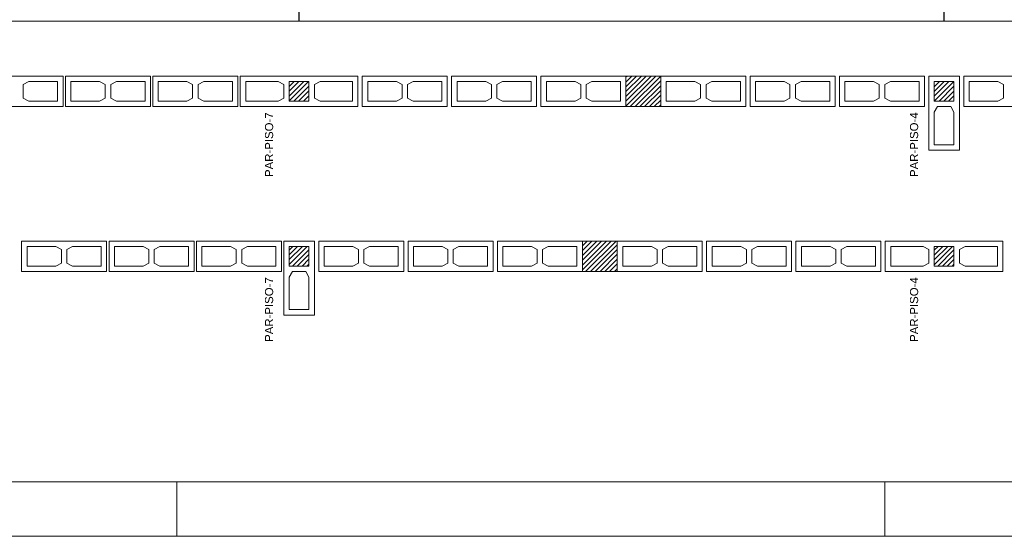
# Model space of a CAD drawing. Header units: millimetres. Extents: x 337 to 624, y -381 to -65.
# Tile 28 of 138: x 356 to 374, y -253 to -243. Entities that reach past the tile are written whole.
import ezdxf

# ---------------------------------------------------------------- set-up
doc = ezdxf.new("R2010")
doc.units = ezdxf.units.MM
doc.header["$MEASUREMENT"] = 0
for name, color, linetype, lineweight in [('Armadura', 7, 'Continuous', 30), ('PA-Ajustes', 8, 'Continuous', 5), ('PA-Graute', 8, 'Continuous', 0), ('PA-Piso', 7, 'Continuous', 20), ('PE-Contrafiamento L', 1, 'Continuous', 13), ('PE-Contrafiamento T', 1, 'Continuous', 5), ('PE-Inteiro', 7, 'Continuous', 5), ('PE-Paredes', 1, 'Continuous', 5), ('PRANCHA 01', 7, 'Continuous', 20)]:
    doc.layers.add(name, color=color, linetype=linetype, lineweight=lineweight)
doc.styles.add('Arial', font='arial.ttf')
pattern_1 = [(45, (317.757445, -372.260816), (-0.044194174, 0.044194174), [])]

msp = doc.modelspace()

# ---------------------------------------------------------------- hatches: boundary and pattern name
at = {"layer": 'PA-Ajustes', "linetype": 'Continuous'}
h = msp.add_hatch(dxfattribs=at)
h.set_pattern_fill('ANSI31', color=8, scale=0.5, style=0)
h.set_pattern_definition(pattern_1)
h.paths.add_polyline_path([(366.6786, -244.478), (366.6786, -245.038), (367.3186, -245.038), (367.3186, -244.478)])
h = msp.add_hatch(dxfattribs=at)
h.set_pattern_fill('ANSI31', color=8, scale=0.5, style=0)
h.set_pattern_definition(pattern_1)
h.paths.add_polyline_path([(365.8786, -247.5074), (365.8786, -248.0674), (366.5186, -248.0674), (366.5186, -247.5074)])
at = {"layer": 'PA-Graute', "linetype": 'Continuous'}
h = msp.add_hatch(dxfattribs=at)
h.set_pattern_fill('ANSI31', color=8, scale=0.5, style=0)
h.set_pattern_definition(pattern_1)
h.paths.add_polyline_path([(360.4986, -244.578), (360.8586, -244.578), (360.8586, -244.938), (360.4986, -244.938)])
h = msp.add_hatch(dxfattribs=at)
h.set_pattern_fill('ANSI31', color=8, scale=0.5, style=0)
h.set_pattern_definition(pattern_1)
h.paths.add_polyline_path([(360.4986, -244.578), (360.8586, -244.578), (360.8586, -244.938), (360.4986, -244.938)])
h = msp.add_hatch(dxfattribs=at)
h.set_pattern_fill('ANSI31', color=8, scale=0.5, style=0)
h.set_pattern_definition(pattern_1)
h.paths.add_polyline_path([(372.6986, -244.578), (372.6986, -244.938), (372.3386, -244.938), (372.3386, -244.578)])
h = msp.add_hatch(dxfattribs=at)
h.set_pattern_fill('ANSI31', color=8, scale=0.5, style=0)
h.set_pattern_definition(pattern_1)
h.paths.add_polyline_path([(372.6986, -244.578), (372.6986, -244.938), (372.3386, -244.938), (372.3386, -244.578)])
h = msp.add_hatch(dxfattribs=at)
h.set_pattern_fill('ANSI31', color=8, scale=0.5, style=0)
h.set_pattern_definition(pattern_1)
h.paths.add_polyline_path([(360.8586, -247.6074), (360.8586, -247.9674), (360.4986, -247.9674), (360.4986, -247.6074)])
h = msp.add_hatch(dxfattribs=at)
h.set_pattern_fill('ANSI31', color=8, scale=0.5, style=0)
h.set_pattern_definition(pattern_1)
h.paths.add_polyline_path([(360.8586, -247.6074), (360.8586, -247.9674), (360.4986, -247.9674), (360.4986, -247.6074)])
h = msp.add_hatch(dxfattribs=at)
h.set_pattern_fill('ANSI31', color=8, scale=0.5, style=0)
h.set_pattern_definition(pattern_1)
h.paths.add_polyline_path([(372.3386, -247.6074), (372.6986, -247.6074), (372.6986, -247.9674), (372.3386, -247.9674)])
h = msp.add_hatch(dxfattribs=at)
h.set_pattern_fill('ANSI31', color=8, scale=0.5, style=0)
h.set_pattern_definition(pattern_1)
h.paths.add_polyline_path([(372.3386, -247.6074), (372.6986, -247.6074), (372.6986, -247.9674), (372.3386, -247.9674)])

# ---------------------------------------------------------------- linework, layer by layer
at = {"layer": 'Armadura'}
for points in [[(360.6786, -243.468), (360.6786, -230.388)], [(372.5186, -243.468), (372.5186, -230.388)]]:
    msp.add_lwpolyline(points, dxfattribs=at)
at = {"layer": 'PA-Ajustes', "linetype": 'Continuous'}
for points in [[(366.6786, -244.478), (366.6786, -245.038), (367.3186, -245.038), (367.3186, -244.478)], [(365.8786, -247.5074), (365.8786, -248.0674), (366.5186, -248.0674), (366.5186, -247.5074)]]:
    msp.add_lwpolyline(points, close=True, dxfattribs=at)
at = {"layer": 'PA-Piso'}
msp.add_line((345.9582, -243.468), (382.1986, -243.468), dxfattribs=at)
at = {"layer": 'PE-Contrafiamento L', "linetype": 'Continuous'}
for p, q in [((372.2386, -245.838), (372.2386, -244.478)), ((372.2386, -244.478), (372.7986, -244.478)), ((372.2386, -245.838), (372.2386, -244.478)), ((372.2386, -244.478), (372.7986, -244.478)), ((372.7986, -244.478), (372.7986, -245.838)), ((372.7986, -244.478), (372.7986, -245.838)), ((372.7986, -245.838), (372.2386, -245.838)), ((372.7986, -245.838), (372.2386, -245.838)), ((360.3986, -248.8674), (360.3986, -247.5074)), ((360.3986, -247.5074), (360.9586, -247.5074)), ((360.3986, -248.8674), (360.3986, -247.5074)), ((360.3986, -247.5074), (360.9586, -247.5074)), ((360.9586, -247.5074), (360.9586, -248.8674)), ((360.9586, -247.5074), (360.9586, -248.8674)), ((360.9586, -248.8674), (360.3986, -248.8674)), ((360.9586, -248.8674), (360.3986, -248.8674))]:
    msp.add_line(p, q, dxfattribs=at)
at = {"layer": 'PE-Contrafiamento L', "linetype": 'Continuous', "lineweight": 5}
for p, q in [((372.3386, -244.938), (372.3386, -244.578)), ((372.3386, -244.578), (372.6986, -244.578)), ((372.3386, -244.938), (372.3386, -244.578)), ((372.3386, -244.578), (372.6986, -244.578)), ((372.6986, -244.578), (372.6986, -244.938)), ((372.6986, -244.578), (372.6986, -244.938)), ((372.6986, -244.938), (372.3386, -244.938)), ((372.6986, -244.938), (372.3386, -244.938)), ((372.3386, -245.142), (372.3946, -245.038)), ((372.3386, -245.142), (372.3946, -245.038)), ((372.3946, -245.038), (372.6426, -245.038)), ((372.3946, -245.038), (372.6426, -245.038)), ((372.6426, -245.038), (372.6986, -245.142)), ((372.6426, -245.038), (372.6986, -245.142)), ((372.3386, -245.738), (372.3386, -245.142)), ((372.3386, -245.738), (372.3386, -245.142)), ((372.6986, -245.142), (372.6986, -245.738)), ((372.6986, -245.142), (372.6986, -245.738)), ((372.6986, -245.738), (372.3386, -245.738)), ((372.6986, -245.738), (372.3386, -245.738)), ((360.4986, -247.9674), (360.4986, -247.6074)), ((360.4986, -247.6074), (360.8586, -247.6074)), ((360.4986, -247.9674), (360.4986, -247.6074)), ((360.4986, -247.6074), (360.8586, -247.6074)), ((360.8586, -247.6074), (360.8586, -247.9674)), ((360.8586, -247.6074), (360.8586, -247.9674)), ((360.8586, -247.9674), (360.4986, -247.9674)), ((360.8586, -247.9674), (360.4986, -247.9674)), ((360.4986, -248.1714), (360.5546, -248.0674)), ((360.4986, -248.1714), (360.5546, -248.0674)), ((360.5546, -248.0674), (360.8026, -248.0674)), ((360.5546, -248.0674), (360.8026, -248.0674)), ((360.8026, -248.0674), (360.8586, -248.1714)), ((360.8026, -248.0674), (360.8586, -248.1714)), ((360.4986, -248.7674), (360.4986, -248.1714)), ((360.4986, -248.7674), (360.4986, -248.1714)), ((360.8586, -248.1714), (360.8586, -248.7674)), ((360.8586, -248.1714), (360.8586, -248.7674)), ((360.8586, -248.7674), (360.4986, -248.7674)), ((360.8586, -248.7674), (360.4986, -248.7674))]:
    msp.add_line(p, q, dxfattribs=at)
at = {"layer": 'PE-Contrafiamento T', "linetype": 'Continuous'}
for p, q in [((359.5986, -244.478), (361.7586, -244.478)), ((359.5986, -245.038), (359.5986, -244.478)), ((359.5986, -244.478), (361.7586, -244.478)), ((359.5986, -245.038), (359.5986, -244.478)), ((361.7586, -244.478), (361.7586, -245.038)), ((361.7586, -244.478), (361.7586, -245.038)), ((361.7586, -245.038), (359.5986, -245.038)), ((361.7586, -245.038), (359.5986, -245.038)), ((371.4386, -247.5074), (373.5986, -247.5074)), ((371.4386, -248.0674), (371.4386, -247.5074)), ((371.4386, -247.5074), (373.5986, -247.5074)), ((371.4386, -248.0674), (371.4386, -247.5074)), ((373.5986, -247.5074), (373.5986, -248.0674)), ((373.5986, -247.5074), (373.5986, -248.0674)), ((373.5986, -248.0674), (371.4386, -248.0674)), ((373.5986, -248.0674), (371.4386, -248.0674))]:
    msp.add_line(p, q, dxfattribs=at)
at = {"layer": 'PE-Contrafiamento T', "linetype": 'Continuous', "lineweight": 5}
for p, q in [((359.6986, -244.578), (360.2946, -244.578)), ((359.6986, -244.938), (359.6986, -244.578)), ((359.6986, -244.578), (360.2946, -244.578)), ((359.6986, -244.938), (359.6986, -244.578)), ((360.2946, -244.578), (360.3986, -244.634)), ((360.2946, -244.578), (360.3986, -244.634)), ((360.3986, -244.634), (360.3986, -244.882)), ((360.3986, -244.634), (360.3986, -244.882)), ((360.4986, -244.578), (360.8586, -244.578)), ((360.4986, -244.938), (360.4986, -244.578)), ((360.4986, -244.578), (360.8586, -244.578)), ((360.4986, -244.938), (360.4986, -244.578)), ((360.8586, -244.578), (360.8586, -244.938)), ((360.8586, -244.578), (360.8586, -244.938)), ((360.9586, -244.634), (361.0626, -244.578)), ((360.9586, -244.634), (361.0626, -244.578)), ((360.9586, -244.882), (360.9586, -244.634)), ((360.9586, -244.882), (360.9586, -244.634)), ((361.0626, -244.578), (361.6586, -244.578)), ((361.0626, -244.578), (361.6586, -244.578)), ((361.6586, -244.578), (361.6586, -244.938)), ((361.6586, -244.578), (361.6586, -244.938)), ((360.3986, -244.882), (360.2946, -244.938)), ((360.3986, -244.882), (360.2946, -244.938)), ((361.0626, -244.938), (360.9586, -244.882)), ((361.0626, -244.938), (360.9586, -244.882)), ((360.2946, -244.938), (359.6986, -244.938)), ((360.2946, -244.938), (359.6986, -244.938)), ((360.8586, -244.938), (360.4986, -244.938)), ((360.8586, -244.938), (360.4986, -244.938)), ((361.6586, -244.938), (361.0626, -244.938)), ((361.6586, -244.938), (361.0626, -244.938)), ((371.5386, -247.6074), (372.1346, -247.6074)), ((371.5386, -247.9674), (371.5386, -247.6074)), ((371.5386, -247.6074), (372.1346, -247.6074)), ((371.5386, -247.9674), (371.5386, -247.6074)), ((372.1346, -247.6074), (372.2386, -247.6634)), ((372.1346, -247.6074), (372.2386, -247.6634)), ((372.3386, -247.6074), (372.6986, -247.6074)), ((372.3386, -247.9674), (372.3386, -247.6074)), ((372.3386, -247.6074), (372.6986, -247.6074)), ((372.3386, -247.9674), (372.3386, -247.6074)), ((372.6986, -247.6074), (372.6986, -247.9674)), ((372.6986, -247.6074), (372.6986, -247.9674)), ((372.7986, -247.6634), (372.9026, -247.6074)), ((372.7986, -247.6634), (372.9026, -247.6074)), ((372.9026, -247.6074), (373.4986, -247.6074)), ((372.9026, -247.6074), (373.4986, -247.6074)), ((373.4986, -247.6074), (373.4986, -247.9674)), ((373.4986, -247.6074), (373.4986, -247.9674)), ((372.2386, -247.6634), (372.2386, -247.9114)), ((372.2386, -247.6634), (372.2386, -247.9114)), ((372.7986, -247.9114), (372.7986, -247.6634)), ((372.7986, -247.9114), (372.7986, -247.6634)), ((372.1346, -247.9674), (371.5386, -247.9674)), ((372.1346, -247.9674), (371.5386, -247.9674)), ((372.2386, -247.9114), (372.1346, -247.9674)), ((372.2386, -247.9114), (372.1346, -247.9674)), ((372.6986, -247.9674), (372.3386, -247.9674)), ((372.6986, -247.9674), (372.3386, -247.9674)), ((372.9026, -247.9674), (372.7986, -247.9114)), ((372.9026, -247.9674), (372.7986, -247.9114)), ((373.4986, -247.9674), (372.9026, -247.9674)), ((373.4986, -247.9674), (372.9026, -247.9674))]:
    msp.add_line(p, q, dxfattribs=at)
at = {"layer": 'PE-Inteiro', "linetype": 'Continuous'}
for p, q in [((354.7852, -244.478), (356.3452, -244.478)), ((356.3452, -244.478), (356.3452, -245.038)), ((356.3897, -244.478), (357.9497, -244.478)), ((356.3897, -245.038), (356.3897, -244.478)), ((357.9497, -244.478), (357.9497, -245.038)), ((357.9942, -244.478), (359.5542, -244.478)), ((357.9942, -245.038), (357.9942, -244.478)), ((359.5542, -244.478), (359.5542, -245.038)), ((361.8386, -244.478), (363.3986, -244.478)), ((361.8386, -245.038), (361.8386, -244.478)), ((363.3986, -244.478), (363.3986, -245.038)), ((363.4786, -244.478), (365.0386, -244.478)), ((363.4786, -245.038), (363.4786, -244.478)), ((365.0386, -244.478), (365.0386, -245.038)), ((365.1186, -244.478), (366.6786, -244.478)), ((365.1186, -245.038), (365.1186, -244.478)), ((366.6786, -244.478), (366.6786, -245.038)), ((367.3186, -244.478), (368.8786, -244.478)), ((367.3186, -245.038), (367.3186, -244.478)), ((368.8786, -244.478), (368.8786, -245.038)), ((368.9586, -244.478), (370.5186, -244.478)), ((368.9586, -245.038), (368.9586, -244.478)), ((370.5186, -244.478), (370.5186, -245.038)), ((370.5986, -244.478), (372.1586, -244.478)), ((370.5986, -245.038), (370.5986, -244.478)), ((372.1586, -244.478), (372.1586, -245.038)), ((372.8786, -244.478), (374.4386, -244.478)), ((372.8786, -245.038), (372.8786, -244.478)), ((356.3452, -245.038), (354.7852, -245.038)), ((357.9497, -245.038), (356.3897, -245.038)), ((359.5542, -245.038), (357.9942, -245.038)), ((363.3986, -245.038), (361.8386, -245.038)), ((365.0386, -245.038), (363.4786, -245.038)), ((366.6786, -245.038), (365.1186, -245.038)), ((368.8786, -245.038), (367.3186, -245.038)), ((370.5186, -245.038), (368.9586, -245.038)), ((372.1586, -245.038), (370.5986, -245.038)), ((374.4386, -245.038), (372.8786, -245.038)), ((355.5852, -247.5074), (357.1452, -247.5074)), ((355.5852, -248.0674), (355.5852, -247.5074)), ((357.1452, -247.5074), (357.1452, -248.0674)), ((357.1897, -247.5074), (358.7497, -247.5074)), ((357.1897, -248.0674), (357.1897, -247.5074)), ((358.7497, -247.5074), (358.7497, -248.0674)), ((358.7942, -247.5074), (360.3542, -247.5074)), ((358.7942, -248.0674), (358.7942, -247.5074)), ((360.3542, -247.5074), (360.3542, -248.0674)), ((361.0386, -247.5074), (362.5986, -247.5074)), ((361.0386, -248.0674), (361.0386, -247.5074)), ((362.5986, -247.5074), (362.5986, -248.0674)), ((362.6786, -247.5074), (364.2386, -247.5074)), ((362.6786, -248.0674), (362.6786, -247.5074)), ((364.2386, -247.5074), (364.2386, -248.0674)), ((364.3186, -247.5074), (365.8786, -247.5074)), ((364.3186, -248.0674), (364.3186, -247.5074)), ((365.8786, -247.5074), (365.8786, -248.0674)), ((366.5186, -247.5074), (368.0786, -247.5074)), ((366.5186, -248.0674), (366.5186, -247.5074)), ((368.0786, -247.5074), (368.0786, -248.0674)), ((368.1586, -247.5074), (369.7186, -247.5074)), ((368.1586, -248.0674), (368.1586, -247.5074)), ((369.7186, -247.5074), (369.7186, -248.0674)), ((369.7986, -247.5074), (371.3586, -247.5074)), ((369.7986, -248.0674), (369.7986, -247.5074)), ((371.3586, -247.5074), (371.3586, -248.0674)), ((357.1452, -248.0674), (355.5852, -248.0674)), ((358.7497, -248.0674), (357.1897, -248.0674)), ((360.3542, -248.0674), (358.7942, -248.0674)), ((362.5986, -248.0674), (361.0386, -248.0674)), ((364.2386, -248.0674), (362.6786, -248.0674)), ((365.8786, -248.0674), (364.3186, -248.0674)), ((368.0786, -248.0674), (366.5186, -248.0674)), ((369.7186, -248.0674), (368.1586, -248.0674)), ((371.3586, -248.0674), (369.7986, -248.0674))]:
    msp.add_line(p, q, dxfattribs=at)
at = {"layer": 'PE-Inteiro', "linetype": 'Continuous', "lineweight": 5}
for p, q in [((355.6152, -244.634), (355.7192, -244.578)), ((355.6152, -244.882), (355.6152, -244.634)), ((355.7192, -244.578), (356.2452, -244.578)), ((356.2452, -244.578), (356.2452, -244.938)), ((356.4897, -244.578), (357.0157, -244.578)), ((356.4897, -244.938), (356.4897, -244.578)), ((357.0157, -244.578), (357.1197, -244.634)), ((357.1197, -244.634), (357.1197, -244.882)), ((357.2197, -244.634), (357.3237, -244.578)), ((357.2197, -244.882), (357.2197, -244.634)), ((357.3237, -244.578), (357.8497, -244.578)), ((357.8497, -244.578), (357.8497, -244.938)), ((358.0942, -244.578), (358.6202, -244.578)), ((358.0942, -244.938), (358.0942, -244.578)), ((358.6202, -244.578), (358.7242, -244.634)), ((358.7242, -244.634), (358.7242, -244.882)), ((358.8242, -244.634), (358.9282, -244.578)), ((358.8242, -244.882), (358.8242, -244.634)), ((358.9282, -244.578), (359.4542, -244.578)), ((359.4542, -244.578), (359.4542, -244.938)), ((361.9386, -244.578), (362.4646, -244.578)), ((361.9386, -244.938), (361.9386, -244.578)), ((362.4646, -244.578), (362.5686, -244.634)), ((362.5686, -244.634), (362.5686, -244.882)), ((362.6686, -244.634), (362.7726, -244.578)), ((362.6686, -244.882), (362.6686, -244.634)), ((362.7726, -244.578), (363.2986, -244.578)), ((363.2986, -244.578), (363.2986, -244.938)), ((363.5786, -244.578), (364.1046, -244.578)), ((363.5786, -244.938), (363.5786, -244.578)), ((364.1046, -244.578), (364.2086, -244.634)), ((364.2086, -244.634), (364.2086, -244.882)), ((364.3086, -244.634), (364.4126, -244.578)), ((364.3086, -244.882), (364.3086, -244.634)), ((364.4126, -244.578), (364.9386, -244.578)), ((364.9386, -244.578), (364.9386, -244.938)), ((365.2186, -244.578), (365.7446, -244.578)), ((365.2186, -244.938), (365.2186, -244.578)), ((365.7446, -244.578), (365.8486, -244.634)), ((365.8486, -244.634), (365.8486, -244.882)), ((365.9486, -244.634), (366.0526, -244.578)), ((365.9486, -244.882), (365.9486, -244.634)), ((366.0526, -244.578), (366.5786, -244.578)), ((366.5786, -244.578), (366.5786, -244.938)), ((367.4186, -244.578), (367.9446, -244.578)), ((367.4186, -244.938), (367.4186, -244.578)), ((367.9446, -244.578), (368.0486, -244.634)), ((368.0486, -244.634), (368.0486, -244.882)), ((368.1486, -244.634), (368.2526, -244.578)), ((368.1486, -244.882), (368.1486, -244.634)), ((368.2526, -244.578), (368.7786, -244.578)), ((368.7786, -244.578), (368.7786, -244.938)), ((369.0586, -244.578), (369.5846, -244.578)), ((369.0586, -244.938), (369.0586, -244.578)), ((369.5846, -244.578), (369.6886, -244.634)), ((369.6886, -244.634), (369.6886, -244.882)), ((369.7886, -244.634), (369.8926, -244.578)), ((369.7886, -244.882), (369.7886, -244.634)), ((369.8926, -244.578), (370.4186, -244.578)), ((370.4186, -244.578), (370.4186, -244.938)), ((370.6986, -244.578), (371.2246, -244.578)), ((370.6986, -244.938), (370.6986, -244.578)), ((371.2246, -244.578), (371.3286, -244.634)), ((371.3286, -244.634), (371.3286, -244.882)), ((371.4286, -244.634), (371.5326, -244.578)), ((371.4286, -244.882), (371.4286, -244.634)), ((371.5326, -244.578), (372.0586, -244.578)), ((372.0586, -244.578), (372.0586, -244.938)), ((372.9786, -244.578), (373.5046, -244.578)), ((372.9786, -244.938), (372.9786, -244.578)), ((373.5046, -244.578), (373.6086, -244.634)), ((373.6086, -244.634), (373.6086, -244.882)), ((355.7192, -244.938), (355.6152, -244.882)), ((357.1197, -244.882), (357.0157, -244.938)), ((357.3237, -244.938), (357.2197, -244.882)), ((358.7242, -244.882), (358.6202, -244.938)), ((358.9282, -244.938), (358.8242, -244.882)), ((362.5686, -244.882), (362.4646, -244.938)), ((362.7726, -244.938), (362.6686, -244.882)), ((364.2086, -244.882), (364.1046, -244.938)), ((364.4126, -244.938), (364.3086, -244.882)), ((365.8486, -244.882), (365.7446, -244.938)), ((366.0526, -244.938), (365.9486, -244.882)), ((368.0486, -244.882), (367.9446, -244.938)), ((368.2526, -244.938), (368.1486, -244.882)), ((369.6886, -244.882), (369.5846, -244.938)), ((369.8926, -244.938), (369.7886, -244.882)), ((371.3286, -244.882), (371.2246, -244.938)), ((371.5326, -244.938), (371.4286, -244.882)), ((373.6086, -244.882), (373.5046, -244.938)), ((356.2452, -244.938), (355.7192, -244.938)), ((357.0157, -244.938), (356.4897, -244.938)), ((357.8497, -244.938), (357.3237, -244.938)), ((358.6202, -244.938), (358.0942, -244.938)), ((359.4542, -244.938), (358.9282, -244.938)), ((362.4646, -244.938), (361.9386, -244.938)), ((363.2986, -244.938), (362.7726, -244.938)), ((364.1046, -244.938), (363.5786, -244.938)), ((364.9386, -244.938), (364.4126, -244.938)), ((365.7446, -244.938), (365.2186, -244.938)), ((366.5786, -244.938), (366.0526, -244.938)), ((367.9446, -244.938), (367.4186, -244.938)), ((368.7786, -244.938), (368.2526, -244.938)), ((369.5846, -244.938), (369.0586, -244.938)), ((370.4186, -244.938), (369.8926, -244.938)), ((371.2246, -244.938), (370.6986, -244.938)), ((372.0586, -244.938), (371.5326, -244.938)), ((373.5046, -244.938), (372.9786, -244.938)), ((355.6852, -247.6074), (356.2112, -247.6074)), ((355.6852, -247.9674), (355.6852, -247.6074)), ((356.2112, -247.6074), (356.3152, -247.6634)), ((356.4152, -247.6634), (356.5192, -247.6074)), ((356.5192, -247.6074), (357.0452, -247.6074)), ((357.0452, -247.6074), (357.0452, -247.9674)), ((357.2897, -247.6074), (357.8157, -247.6074)), ((357.2897, -247.9674), (357.2897, -247.6074)), ((357.8157, -247.6074), (357.9197, -247.6634)), ((358.0197, -247.6634), (358.1237, -247.6074)), ((358.1237, -247.6074), (358.6497, -247.6074)), ((358.6497, -247.6074), (358.6497, -247.9674)), ((358.8942, -247.6074), (359.4202, -247.6074)), ((358.8942, -247.9674), (358.8942, -247.6074)), ((359.4202, -247.6074), (359.5242, -247.6634)), ((359.6242, -247.6634), (359.7282, -247.6074)), ((359.7282, -247.6074), (360.2542, -247.6074)), ((360.2542, -247.6074), (360.2542, -247.9674)), ((361.1386, -247.6074), (361.6646, -247.6074)), ((361.1386, -247.9674), (361.1386, -247.6074)), ((361.6646, -247.6074), (361.7686, -247.6634)), ((361.8686, -247.6634), (361.9726, -247.6074)), ((361.9726, -247.6074), (362.4986, -247.6074)), ((362.4986, -247.6074), (362.4986, -247.9674)), ((362.7786, -247.6074), (363.3046, -247.6074)), ((362.7786, -247.9674), (362.7786, -247.6074)), ((363.3046, -247.6074), (363.4086, -247.6634)), ((363.5086, -247.6634), (363.6126, -247.6074)), ((363.6126, -247.6074), (364.1386, -247.6074)), ((364.1386, -247.6074), (364.1386, -247.9674)), ((364.4186, -247.6074), (364.9446, -247.6074)), ((364.4186, -247.9674), (364.4186, -247.6074)), ((364.9446, -247.6074), (365.0486, -247.6634)), ((365.1486, -247.6634), (365.2526, -247.6074)), ((365.2526, -247.6074), (365.7786, -247.6074)), ((365.7786, -247.6074), (365.7786, -247.9674)), ((366.6186, -247.6074), (367.1446, -247.6074)), ((366.6186, -247.9674), (366.6186, -247.6074)), ((367.1446, -247.6074), (367.2486, -247.6634)), ((367.3486, -247.6634), (367.4526, -247.6074)), ((367.4526, -247.6074), (367.9786, -247.6074)), ((367.9786, -247.6074), (367.9786, -247.9674)), ((368.2586, -247.6074), (368.7846, -247.6074)), ((368.2586, -247.9674), (368.2586, -247.6074)), ((368.7846, -247.6074), (368.8886, -247.6634)), ((368.9886, -247.6634), (369.0926, -247.6074)), ((369.0926, -247.6074), (369.6186, -247.6074)), ((369.6186, -247.6074), (369.6186, -247.9674)), ((369.8986, -247.6074), (370.4246, -247.6074)), ((369.8986, -247.9674), (369.8986, -247.6074)), ((370.4246, -247.6074), (370.5286, -247.6634)), ((370.6286, -247.6634), (370.7326, -247.6074)), ((370.7326, -247.6074), (371.2586, -247.6074)), ((371.2586, -247.6074), (371.2586, -247.9674)), ((356.3152, -247.6634), (356.3152, -247.9114)), ((356.4152, -247.9114), (356.4152, -247.6634)), ((357.9197, -247.6634), (357.9197, -247.9114)), ((358.0197, -247.9114), (358.0197, -247.6634)), ((359.5242, -247.6634), (359.5242, -247.9114)), ((359.6242, -247.9114), (359.6242, -247.6634)), ((361.7686, -247.6634), (361.7686, -247.9114)), ((361.8686, -247.9114), (361.8686, -247.6634)), ((363.4086, -247.6634), (363.4086, -247.9114)), ((363.5086, -247.9114), (363.5086, -247.6634)), ((365.0486, -247.6634), (365.0486, -247.9114)), ((365.1486, -247.9114), (365.1486, -247.6634)), ((367.2486, -247.6634), (367.2486, -247.9114)), ((367.3486, -247.9114), (367.3486, -247.6634)), ((368.8886, -247.6634), (368.8886, -247.9114)), ((368.9886, -247.9114), (368.9886, -247.6634)), ((370.5286, -247.6634), (370.5286, -247.9114)), ((370.6286, -247.9114), (370.6286, -247.6634)), ((356.2112, -247.9674), (355.6852, -247.9674)), ((356.3152, -247.9114), (356.2112, -247.9674)), ((356.5192, -247.9674), (356.4152, -247.9114)), ((357.0452, -247.9674), (356.5192, -247.9674)), ((357.8157, -247.9674), (357.2897, -247.9674)), ((357.9197, -247.9114), (357.8157, -247.9674)), ((358.1237, -247.9674), (358.0197, -247.9114)), ((358.6497, -247.9674), (358.1237, -247.9674)), ((359.4202, -247.9674), (358.8942, -247.9674)), ((359.5242, -247.9114), (359.4202, -247.9674)), ((359.7282, -247.9674), (359.6242, -247.9114)), ((360.2542, -247.9674), (359.7282, -247.9674)), ((361.6646, -247.9674), (361.1386, -247.9674)), ((361.7686, -247.9114), (361.6646, -247.9674)), ((361.9726, -247.9674), (361.8686, -247.9114)), ((362.4986, -247.9674), (361.9726, -247.9674)), ((363.3046, -247.9674), (362.7786, -247.9674)), ((363.4086, -247.9114), (363.3046, -247.9674)), ((363.6126, -247.9674), (363.5086, -247.9114)), ((364.1386, -247.9674), (363.6126, -247.9674)), ((364.9446, -247.9674), (364.4186, -247.9674)), ((365.0486, -247.9114), (364.9446, -247.9674)), ((365.2526, -247.9674), (365.1486, -247.9114)), ((365.7786, -247.9674), (365.2526, -247.9674)), ((367.1446, -247.9674), (366.6186, -247.9674)), ((367.2486, -247.9114), (367.1446, -247.9674)), ((367.4526, -247.9674), (367.3486, -247.9114)), ((367.9786, -247.9674), (367.4526, -247.9674)), ((368.7846, -247.9674), (368.2586, -247.9674)), ((368.8886, -247.9114), (368.7846, -247.9674)), ((369.0926, -247.9674), (368.9886, -247.9114)), ((369.6186, -247.9674), (369.0926, -247.9674)), ((370.4246, -247.9674), (369.8986, -247.9674)), ((370.5286, -247.9114), (370.4246, -247.9674)), ((370.7326, -247.9674), (370.6286, -247.9114)), ((371.2586, -247.9674), (370.7326, -247.9674))]:
    msp.add_line(p, q, dxfattribs=at)
at = {"layer": 'PRANCHA 01'}
for points in [[(337.4312, -252.9324), (421.5312, -252.9324), (421.5312, -193.5324), (337.4312, -193.5324), (337.4312, -252.9324)], [(358.4312, -251.9324), (358.4312, -252.9324)], [(371.4312, -251.9324), (371.4312, -252.9324)], [(371.4312, -251.9324), (371.4312, -252.9324)]]:
    msp.add_lwpolyline(points, dxfattribs=at)
msp.add_lwpolyline([(339.9312, -251.9324), (420.5312, -251.9324), (420.5312, -194.5324), (339.9312, -194.5324)], close=True, dxfattribs=at)

# ---------------------------------------------------------------- texts
at = {"layer": 'PE-Paredes', "char_height": 0.15, "width": 2.415762, "attachment_point": 9, "rotation": 90.00021, "line_spacing_factor": 0.9, "style": 'Arial'}
for s, insert in [('PAR-PISO-7', (360.2041, -245.143)), ('PAR-PISO-4', (372.0441, -245.143)), ('PAR-PISO-7', (360.2041, -248.1724)), ('PAR-PISO-4', (372.0441, -248.1724))]:
    msp.add_mtext(s, dxfattribs=dict(at, insert=insert))

doc.saveas('drawing.dxf')
